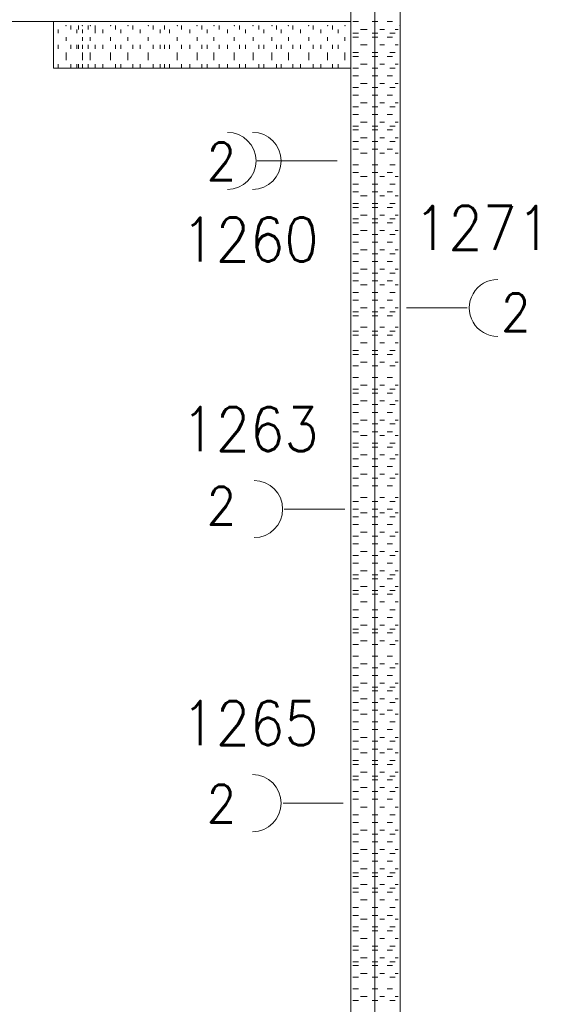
# Model space of a CAD drawing. Header units: metres. Extents: x -167 to -48, y -1901 to -1817.
# Tile 11 of 55: x -148.89 to -146.76, y -1847.68 to -1843.7. Entities that reach past the tile are written whole.
import ezdxf
from ezdxf.enums import TextEntityAlignment as Align

# ---------------------------------------------------------------- set-up
doc = ezdxf.new("R2010")
doc.units = ezdxf.units.M
doc.header["$MEASUREMENT"] = 0
doc.layers.add('Level 1', color=1, linetype='Continuous', lineweight=0)
doc.styles.add('Style-STANDARD', font='STANDARD.shx')

msp = doc.modelspace()

# ---------------------------------------------------------------- linework, layer by layer
at = {"layer": 'Level 1', "color": 11, "linetype": 'Continuous', "lineweight": 0}
msp.add_line((-147.4507, -1838.6015), (-147.4507, -1865.3359), dxfattribs=at)
at = {"layer": 'Level 1', "color": 1, "linetype": 'Continuous', "lineweight": 0}
for p, q in [((-147.5483, -1842.1171), (-147.5483, -1849.4921)), ((-147.3491, -1842.1171), (-147.3491, -1849.4921)), ((-150.5581, -1843.7109), (-148.7495, -1843.7109)), ((-148.7495, -1843.7109), (-148.7495, -1843.8984)), ((-147.5483, -1843.7109), (-148.7495, -1843.7109)), ((-148.6792, -1843.7422), (-148.6792, -1843.7266)), ((-148.648, -1843.7422), (-148.648, -1843.7266)), ((-148.6089, -1843.7422), (-148.6089, -1843.7266)), ((-148.5816, -1843.7422), (-148.5816, -1843.7266)), ((-148.4995, -1843.7422), (-148.4995, -1843.7266)), ((-148.4292, -1843.7422), (-148.4292, -1843.7266)), ((-148.3472, -1843.7422), (-148.3472, -1843.7266)), ((-148.3003, -1843.7422), (-148.3003, -1843.7266)), ((-148.2319, -1843.7422), (-148.2319, -1843.7266)), ((-148.1499, -1843.7422), (-148.1499, -1843.7266)), ((-148.0796, -1843.7422), (-148.0796, -1843.7266)), ((-147.9976, -1843.7422), (-147.9976, -1843.7266)), ((-147.9194, -1843.7422), (-147.9194, -1843.7266)), ((-147.8491, -1843.7422), (-147.8491, -1843.7266)), ((-147.7827, -1843.7422), (-147.7827, -1843.7266)), ((-147.7007, -1843.7422), (-147.7007, -1843.7266)), ((-147.6226, -1843.7422), (-147.6226, -1843.7266)), ((-147.5483, -1843.7109), (-147.5483, -1843.8984)), ((-147.5483, -1843.7422), (-147.5483, -1843.7266)), ((-147.5405, -1843.7109), (-147.5171, -1843.7109)), ((-147.4624, -1843.7109), (-147.439, -1843.7109)), ((-147.4019, -1843.7109), (-147.3804, -1843.7109)), ((-148.73, -1843.7578), (-148.73, -1843.7422)), ((-148.6558, -1843.7578), (-148.6558, -1843.7422)), ((-148.6323, -1843.7578), (-148.6323, -1843.7422)), ((-148.5816, -1843.7578), (-148.5816, -1843.7422)), ((-148.5503, -1843.7578), (-148.5503, -1843.7422)), ((-148.478, -1843.7578), (-148.478, -1843.7422)), ((-148.3999, -1843.7578), (-148.3999, -1843.7422)), ((-148.3179, -1843.7578), (-148.3179, -1843.7422)), ((-148.2808, -1843.7578), (-148.2808, -1843.7422)), ((-148.1987, -1843.7578), (-148.1987, -1843.7422)), ((-148.1284, -1843.7578), (-148.1284, -1843.7422)), ((-148.0464, -1843.7578), (-148.0464, -1843.7422)), ((-147.9741, -1843.7578), (-147.9741, -1843.7422)), ((-147.8999, -1843.7578), (-147.8999, -1843.7422)), ((-147.8296, -1843.7578), (-147.8296, -1843.7422)), ((-147.7515, -1843.7578), (-147.7515, -1843.7422)), ((-147.6694, -1843.7578), (-147.6694, -1843.7422)), ((-147.5991, -1843.7578), (-147.5991, -1843.7422)), ((-147.5405, -1843.7578), (-147.5171, -1843.7578)), ((-147.5093, -1843.7422), (-147.4819, -1843.7422)), ((-147.4624, -1843.7578), (-147.439, -1843.7578)), ((-147.4312, -1843.7422), (-147.4116, -1843.7422)), ((-147.3901, -1843.7578), (-147.3687, -1843.7578)), ((-147.3687, -1843.7422), (-147.3569, -1843.7422)), ((-148.73, -1843.8203), (-148.73, -1843.8047)), ((-148.6987, -1843.7891), (-148.6987, -1843.7734)), ((-148.6792, -1843.8203), (-148.6792, -1843.8047)), ((-148.6558, -1843.8203), (-148.6558, -1843.8047)), ((-148.648, -1843.8203), (-148.648, -1843.8047)), ((-148.6323, -1843.7891), (-148.6323, -1843.7734)), ((-148.6323, -1843.8203), (-148.6323, -1843.8047)), ((-148.6089, -1843.8203), (-148.6089, -1843.8047)), ((-148.6011, -1843.7891), (-148.6011, -1843.7734)), ((-148.5816, -1843.8203), (-148.5816, -1843.8047)), ((-148.5503, -1843.8203), (-148.5503, -1843.8047)), ((-148.519, -1843.7891), (-148.519, -1843.7734)), ((-148.4995, -1843.8203), (-148.4995, -1843.8047)), ((-148.478, -1843.8203), (-148.478, -1843.8047)), ((-148.4487, -1843.7891), (-148.4487, -1843.7734)), ((-148.4292, -1843.8203), (-148.4292, -1843.8047)), ((-148.3999, -1843.8203), (-148.3999, -1843.8047)), ((-148.3667, -1843.7891), (-148.3667, -1843.7734)), ((-148.3472, -1843.8203), (-148.3472, -1843.8047)), ((-148.3179, -1843.8203), (-148.3179, -1843.8047)), ((-148.3003, -1843.8203), (-148.3003, -1843.8047)), ((-148.2808, -1843.8203), (-148.2808, -1843.8047)), ((-148.2495, -1843.7891), (-148.2495, -1843.7734)), ((-148.2319, -1843.8203), (-148.2319, -1843.8047)), ((-148.1987, -1843.8203), (-148.1987, -1843.8047)), ((-148.1694, -1843.7891), (-148.1694, -1843.7734)), ((-148.1499, -1843.8203), (-148.1499, -1843.8047)), ((-148.1284, -1843.8203), (-148.1284, -1843.8047)), ((-148.1011, -1843.7891), (-148.1011, -1843.7734)), ((-148.0796, -1843.8203), (-148.0796, -1843.8047)), ((-148.0464, -1843.8203), (-148.0464, -1843.8047)), ((-148.019, -1843.7891), (-148.019, -1843.7734)), ((-147.9976, -1843.8203), (-147.9976, -1843.8047)), ((-147.9741, -1843.8203), (-147.9741, -1843.8047)), ((-147.9429, -1843.7891), (-147.9429, -1843.7734)), ((-147.9194, -1843.8203), (-147.9194, -1843.8047)), ((-147.8999, -1843.8203), (-147.8999, -1843.8047)), ((-147.8667, -1843.7891), (-147.8667, -1843.7734)), ((-147.8491, -1843.8203), (-147.8491, -1843.8047)), ((-147.8296, -1843.8203), (-147.8296, -1843.8047)), ((-147.8003, -1843.7891), (-147.8003, -1843.7734)), ((-147.7827, -1843.8203), (-147.7827, -1843.8047)), ((-147.7515, -1843.8203), (-147.7515, -1843.8047)), ((-147.7183, -1843.7891), (-147.7183, -1843.7734)), ((-147.7007, -1843.8203), (-147.7007, -1843.8047)), ((-147.6694, -1843.8203), (-147.6694, -1843.8047)), ((-147.6421, -1843.7891), (-147.6421, -1843.7734)), ((-147.6226, -1843.8203), (-147.6226, -1843.8047)), ((-147.5991, -1843.8203), (-147.5991, -1843.8047)), ((-147.5718, -1843.7891), (-147.5718, -1843.7734)), ((-147.5483, -1843.8203), (-147.5483, -1843.8047)), ((-147.5405, -1843.7734), (-147.5171, -1843.7734)), ((-147.5093, -1843.8047), (-147.4819, -1843.8047)), ((-147.4624, -1843.7734), (-147.439, -1843.7734)), ((-147.4312, -1843.8047), (-147.4116, -1843.8047)), ((-147.4019, -1843.7734), (-147.3804, -1843.7734)), ((-147.3687, -1843.8047), (-147.3569, -1843.8047)), ((-147.3491, -1843.7891), (-147.3491, -1843.7734)), ((-148.6987, -1843.8671), (-148.6987, -1843.8359)), ((-148.6323, -1843.8671), (-148.6323, -1843.8359)), ((-148.6011, -1843.8671), (-148.6011, -1843.8359)), ((-148.519, -1843.8671), (-148.519, -1843.8359)), ((-148.4487, -1843.8671), (-148.4487, -1843.8359)), ((-148.3667, -1843.8671), (-148.3667, -1843.8359)), ((-148.2495, -1843.8671), (-148.2495, -1843.8359)), ((-148.1694, -1843.8671), (-148.1694, -1843.8359)), ((-148.1011, -1843.8671), (-148.1011, -1843.8359)), ((-148.019, -1843.8671), (-148.019, -1843.8359)), ((-147.9429, -1843.8671), (-147.9429, -1843.8359)), ((-147.8667, -1843.8671), (-147.8667, -1843.8359)), ((-147.8003, -1843.8671), (-147.8003, -1843.8359)), ((-147.7183, -1843.8671), (-147.7183, -1843.8359)), ((-147.6421, -1843.8671), (-147.6421, -1843.8359)), ((-147.5718, -1843.8671), (-147.5718, -1843.8359)), ((-147.5405, -1843.8359), (-147.5171, -1843.8359)), ((-147.4624, -1843.8359), (-147.439, -1843.8359)), ((-147.3901, -1843.8359), (-147.3687, -1843.8359)), ((-147.3491, -1843.8671), (-147.3491, -1843.8359)), ((-148.73, -1843.8984), (-148.73, -1843.8828)), ((-148.6792, -1843.8984), (-148.6792, -1843.8828)), ((-148.6558, -1843.8984), (-148.6558, -1843.8828)), ((-148.648, -1843.8984), (-148.648, -1843.8828)), ((-148.6323, -1843.8984), (-148.6323, -1843.8828)), ((-148.6089, -1843.8984), (-148.6089, -1843.8828)), ((-148.5816, -1843.8984), (-148.5816, -1843.8828)), ((-148.5503, -1843.8984), (-148.5503, -1843.8828)), ((-148.4995, -1843.8984), (-148.4995, -1843.8828)), ((-148.478, -1843.8984), (-148.478, -1843.8828)), ((-148.4292, -1843.8984), (-148.4292, -1843.8828)), ((-148.3999, -1843.8984), (-148.3999, -1843.8828)), ((-148.3472, -1843.8984), (-148.3472, -1843.8828)), ((-148.3179, -1843.8984), (-148.3179, -1843.8828)), ((-148.3003, -1843.8984), (-148.3003, -1843.8828)), ((-148.2808, -1843.8984), (-148.2808, -1843.8828)), ((-148.2319, -1843.8984), (-148.2319, -1843.8828)), ((-148.1987, -1843.8984), (-148.1987, -1843.8828)), ((-148.1499, -1843.8984), (-148.1499, -1843.8828)), ((-148.1284, -1843.8984), (-148.1284, -1843.8828)), ((-148.0796, -1843.8984), (-148.0796, -1843.8828)), ((-148.0464, -1843.8984), (-148.0464, -1843.8828)), ((-147.9976, -1843.8984), (-147.9976, -1843.8828)), ((-147.9741, -1843.8984), (-147.9741, -1843.8828)), ((-147.9194, -1843.8984), (-147.9194, -1843.8828)), ((-147.8999, -1843.8984), (-147.8999, -1843.8828)), ((-147.8491, -1843.8984), (-147.8491, -1843.8828)), ((-147.8296, -1843.8984), (-147.8296, -1843.8828)), ((-147.7827, -1843.8984), (-147.7827, -1843.8828)), ((-147.7515, -1843.8984), (-147.7515, -1843.8828)), ((-147.7007, -1843.8984), (-147.7007, -1843.8828)), ((-147.6694, -1843.8984), (-147.6694, -1843.8828)), ((-147.6226, -1843.8984), (-147.6226, -1843.8828)), ((-147.5991, -1843.8984), (-147.5991, -1843.8828)), ((-147.5483, -1843.8984), (-147.5483, -1843.8828)), ((-147.5405, -1843.8515), (-147.5171, -1843.8515)), ((-147.5093, -1843.8828), (-147.4819, -1843.8828)), ((-147.4624, -1843.8515), (-147.439, -1843.8515)), ((-147.4312, -1843.8828), (-147.4116, -1843.8828)), ((-147.4019, -1843.8515), (-147.3804, -1843.8515)), ((-147.3687, -1843.8828), (-147.3569, -1843.8828)), ((-148.7495, -1843.8984), (-147.5483, -1843.8984)), ((-147.5405, -1843.8984), (-147.5171, -1843.8984)), ((-147.4624, -1843.8984), (-147.439, -1843.8984)), ((-147.3901, -1843.8984), (-147.3687, -1843.8984)), ((-147.5405, -1843.9296), (-147.5171, -1843.9296)), ((-147.5093, -1843.961), (-147.4819, -1843.961)), ((-147.4624, -1843.9296), (-147.439, -1843.9296)), ((-147.4312, -1843.961), (-147.4116, -1843.961)), ((-147.4019, -1843.9296), (-147.3804, -1843.9296)), ((-147.3687, -1843.961), (-147.3569, -1843.961)), ((-147.5405, -1843.9766), (-147.5171, -1843.9766)), ((-147.4624, -1843.9766), (-147.439, -1843.9766)), ((-147.3901, -1843.9766), (-147.3687, -1843.9766)), ((-147.5405, -1844.0078), (-147.5171, -1844.0078)), ((-147.5093, -1844.039), (-147.4819, -1844.039)), ((-147.4624, -1844.0078), (-147.439, -1844.0078)), ((-147.4312, -1844.039), (-147.4116, -1844.039)), ((-147.4019, -1844.0078), (-147.3804, -1844.0078)), ((-147.3687, -1844.039), (-147.3569, -1844.039)), ((-147.5405, -1844.0547), (-147.5171, -1844.0547)), ((-147.4624, -1844.0547), (-147.439, -1844.0547)), ((-147.3901, -1844.0547), (-147.3687, -1844.0547)), ((-147.5405, -1844.0859), (-147.5171, -1844.0859)), ((-147.5093, -1844.1171), (-147.4819, -1844.1171)), ((-147.4624, -1844.0859), (-147.439, -1844.0859)), ((-147.4312, -1844.1171), (-147.4116, -1844.1171)), ((-147.4019, -1844.0859), (-147.3804, -1844.0859)), ((-147.3687, -1844.1171), (-147.3569, -1844.1171)), ((-147.5405, -1844.1327), (-147.5171, -1844.1327)), ((-147.5405, -1844.1484), (-147.5171, -1844.1484)), ((-147.4624, -1844.1327), (-147.439, -1844.1327)), ((-147.4624, -1844.1484), (-147.439, -1844.1484)), ((-147.4019, -1844.1484), (-147.3804, -1844.1484)), ((-147.3901, -1844.1327), (-147.3687, -1844.1327)), ((-147.5405, -1844.1953), (-147.5171, -1844.1953)), ((-147.5093, -1844.1797), (-147.4819, -1844.1797)), ((-147.4624, -1844.1953), (-147.439, -1844.1953)), ((-147.4312, -1844.1797), (-147.4116, -1844.1797)), ((-147.3901, -1844.1953), (-147.3687, -1844.1953)), ((-147.3687, -1844.1797), (-147.3569, -1844.1797)), ((-147.5405, -1844.2266), (-147.5171, -1844.2266)), ((-147.5093, -1844.2422), (-147.4819, -1844.2422)), ((-147.4624, -1844.2266), (-147.439, -1844.2266)), ((-147.4312, -1844.2422), (-147.4116, -1844.2422)), ((-147.4019, -1844.2266), (-147.3804, -1844.2266)), ((-147.3687, -1844.2422), (-147.3569, -1844.2422)), ((-147.9272, -1844.2734), (-147.603, -1844.2734)), ((-147.5405, -1844.289), (-147.5171, -1844.289)), ((-147.5405, -1844.3203), (-147.5171, -1844.3203)), ((-147.4624, -1844.289), (-147.439, -1844.289)), ((-147.4624, -1844.3203), (-147.439, -1844.3203)), ((-147.4019, -1844.3203), (-147.3804, -1844.3203)), ((-147.3901, -1844.289), (-147.3687, -1844.289)), ((-147.5093, -1844.3359), (-147.4819, -1844.3359)), ((-147.4312, -1844.3359), (-147.4116, -1844.3359)), ((-147.3687, -1844.3359), (-147.3569, -1844.3359)), ((-147.5405, -1844.3671), (-147.5171, -1844.3671)), ((-147.5405, -1844.3985), (-147.5171, -1844.3985)), ((-147.4624, -1844.3671), (-147.439, -1844.3671)), ((-147.4624, -1844.3985), (-147.439, -1844.3985)), ((-147.4019, -1844.3985), (-147.3804, -1844.3985)), ((-147.3901, -1844.3671), (-147.3687, -1844.3671)), ((-147.5093, -1844.4141), (-147.4819, -1844.4141)), ((-147.4312, -1844.4141), (-147.4116, -1844.4141)), ((-147.3687, -1844.4141), (-147.3569, -1844.4141)), ((-147.5405, -1844.4453), (-147.5171, -1844.4453)), ((-147.5405, -1844.4609), (-147.5171, -1844.4609)), ((-147.4624, -1844.4453), (-147.439, -1844.4453)), ((-147.4624, -1844.4609), (-147.439, -1844.4609)), ((-147.4019, -1844.4609), (-147.3804, -1844.4609)), ((-147.3901, -1844.4453), (-147.3687, -1844.4453)), ((-147.5405, -1844.5078), (-147.5171, -1844.5078)), ((-147.5093, -1844.4922), (-147.4819, -1844.4922)), ((-147.4624, -1844.5078), (-147.439, -1844.5078)), ((-147.4312, -1844.4922), (-147.4116, -1844.4922)), ((-147.3901, -1844.5078), (-147.3687, -1844.5078)), ((-147.3687, -1844.4922), (-147.3569, -1844.4922)), ((-147.5405, -1844.5234), (-147.5171, -1844.5234)), ((-147.5093, -1844.5546), (-147.4819, -1844.5546)), ((-147.4624, -1844.5234), (-147.439, -1844.5234)), ((-147.4312, -1844.5546), (-147.4116, -1844.5546)), ((-147.4019, -1844.5234), (-147.3804, -1844.5234)), ((-147.3687, -1844.5546), (-147.3569, -1844.5546)), ((-147.5405, -1844.5702), (-147.5171, -1844.5702)), ((-147.5405, -1844.6015), (-147.5171, -1844.6015)), ((-147.4624, -1844.5702), (-147.439, -1844.5702)), ((-147.4624, -1844.6015), (-147.439, -1844.6015)), ((-147.4019, -1844.6015), (-147.3804, -1844.6015)), ((-147.3901, -1844.5702), (-147.3687, -1844.5702)), ((-147.5093, -1844.6328), (-147.4819, -1844.6328)), ((-147.4312, -1844.6328), (-147.4116, -1844.6328)), ((-147.3687, -1844.6328), (-147.3569, -1844.6328)), ((-147.5405, -1844.6485), (-147.5171, -1844.6485)), ((-147.5405, -1844.6797), (-147.5171, -1844.6797)), ((-147.4624, -1844.6485), (-147.439, -1844.6485)), ((-147.4624, -1844.6797), (-147.439, -1844.6797)), ((-147.4019, -1844.6797), (-147.3804, -1844.6797)), ((-147.3901, -1844.6485), (-147.3687, -1844.6485)), ((-147.5093, -1844.7109), (-147.4819, -1844.7109)), ((-147.4312, -1844.7109), (-147.4116, -1844.7109)), ((-147.3687, -1844.7109), (-147.3569, -1844.7109)), ((-147.5405, -1844.7265), (-147.5171, -1844.7265)), ((-147.5405, -1844.7578), (-147.5171, -1844.7578)), ((-147.4624, -1844.7265), (-147.439, -1844.7265)), ((-147.4624, -1844.7578), (-147.439, -1844.7578)), ((-147.4019, -1844.7578), (-147.3804, -1844.7578)), ((-147.3901, -1844.7265), (-147.3687, -1844.7265)), ((-147.5093, -1844.7734), (-147.4819, -1844.7734)), ((-147.4312, -1844.7734), (-147.4116, -1844.7734)), ((-147.3687, -1844.7734), (-147.3569, -1844.7734)), ((-147.5405, -1844.8046), (-147.5171, -1844.8046)), ((-147.5405, -1844.836), (-147.5171, -1844.836)), ((-147.4624, -1844.8046), (-147.439, -1844.8046)), ((-147.4624, -1844.836), (-147.439, -1844.836)), ((-147.4019, -1844.836), (-147.3804, -1844.836)), ((-147.3901, -1844.8046), (-147.3687, -1844.8046)), ((-147.5093, -1844.8672), (-147.4819, -1844.8672)), ((-147.4312, -1844.8672), (-147.4116, -1844.8672)), ((-147.3687, -1844.8672), (-147.3569, -1844.8672)), ((-147.3237, -1844.8672), (-147.0776, -1844.8672)), ((-147.5405, -1844.8828), (-147.5171, -1844.8828)), ((-147.5405, -1844.8984), (-147.5171, -1844.8984)), ((-147.4624, -1844.8828), (-147.439, -1844.8828)), ((-147.4624, -1844.8984), (-147.439, -1844.8984)), ((-147.4019, -1844.8984), (-147.3804, -1844.8984)), ((-147.3901, -1844.8828), (-147.3687, -1844.8828)), ((-147.5093, -1844.9453), (-147.4819, -1844.9453)), ((-147.4312, -1844.9453), (-147.4116, -1844.9453)), ((-147.3687, -1844.9453), (-147.3569, -1844.9453)), ((-147.5405, -1844.9609), (-147.5171, -1844.9609)), ((-147.5405, -1844.9765), (-147.5171, -1844.9765)), ((-147.4624, -1844.9609), (-147.439, -1844.9609)), ((-147.4624, -1844.9765), (-147.439, -1844.9765)), ((-147.4019, -1844.9765), (-147.3804, -1844.9765)), ((-147.3901, -1844.9609), (-147.3687, -1844.9609)), ((-147.5405, -1845.039), (-147.5171, -1845.039)), ((-147.5093, -1845.0078), (-147.4819, -1845.0078)), ((-147.4624, -1845.039), (-147.439, -1845.039)), ((-147.4312, -1845.0078), (-147.4116, -1845.0078)), ((-147.3901, -1845.039), (-147.3687, -1845.039)), ((-147.3687, -1845.0078), (-147.3569, -1845.0078)), ((-147.5405, -1845.0546), (-147.5171, -1845.0546)), ((-147.4624, -1845.0546), (-147.439, -1845.0546)), ((-147.4019, -1845.0546), (-147.3804, -1845.0546)), ((-147.5405, -1845.1016), (-147.5171, -1845.1016)), ((-147.5093, -1845.086), (-147.4819, -1845.086)), ((-147.4624, -1845.1016), (-147.439, -1845.1016)), ((-147.4312, -1845.086), (-147.4116, -1845.086)), ((-147.3901, -1845.1016), (-147.3687, -1845.1016)), ((-147.3687, -1845.086), (-147.3569, -1845.086)), ((-147.5405, -1845.1484), (-147.5171, -1845.1484)), ((-147.4624, -1845.1484), (-147.439, -1845.1484)), ((-147.4019, -1845.1484), (-147.3804, -1845.1484)), ((-147.5405, -1845.1953), (-147.5171, -1845.1953)), ((-147.5093, -1845.1797), (-147.4819, -1845.1797)), ((-147.4624, -1845.1953), (-147.439, -1845.1953)), ((-147.4312, -1845.1797), (-147.4116, -1845.1797)), ((-147.3901, -1845.1953), (-147.3687, -1845.1953)), ((-147.3687, -1845.1797), (-147.3569, -1845.1797)), ((-147.5405, -1845.2109), (-147.5171, -1845.2109)), ((-147.4624, -1845.2109), (-147.439, -1845.2109)), ((-147.4019, -1845.2109), (-147.3804, -1845.2109)), ((-147.5405, -1845.2577), (-147.5171, -1845.2577)), ((-147.5093, -1845.2421), (-147.4819, -1845.2421)), ((-147.4624, -1845.2577), (-147.439, -1845.2577)), ((-147.4312, -1845.2421), (-147.4116, -1845.2421)), ((-147.3901, -1845.2577), (-147.3687, -1845.2577)), ((-147.3687, -1845.2421), (-147.3569, -1845.2421)), ((-147.5405, -1845.2891), (-147.5171, -1845.2891)), ((-147.4624, -1845.2891), (-147.439, -1845.2891)), ((-147.4019, -1845.2891), (-147.3804, -1845.2891)), ((-147.5405, -1845.3359), (-147.5171, -1845.3359)), ((-147.5093, -1845.3203), (-147.4819, -1845.3203)), ((-147.4624, -1845.3359), (-147.439, -1845.3359)), ((-147.4312, -1845.3203), (-147.4116, -1845.3203)), ((-147.3901, -1845.3359), (-147.3687, -1845.3359)), ((-147.3687, -1845.3203), (-147.3569, -1845.3203)), ((-147.5405, -1845.3672), (-147.5171, -1845.3672)), ((-147.5093, -1845.3828), (-147.4819, -1845.3828)), ((-147.4624, -1845.3672), (-147.439, -1845.3672)), ((-147.4312, -1845.3828), (-147.4116, -1845.3828)), ((-147.4019, -1845.3672), (-147.3804, -1845.3672)), ((-147.3687, -1845.3828), (-147.3569, -1845.3828)), ((-147.5405, -1845.414), (-147.5171, -1845.414)), ((-147.5405, -1845.4296), (-147.5171, -1845.4296)), ((-147.4624, -1845.414), (-147.439, -1845.414)), ((-147.4624, -1845.4296), (-147.439, -1845.4296)), ((-147.4019, -1845.4296), (-147.3804, -1845.4296)), ((-147.3901, -1845.414), (-147.3687, -1845.414)), ((-147.5405, -1845.4765), (-147.5171, -1845.4765)), ((-147.5093, -1845.4609), (-147.4819, -1845.4609)), ((-147.4624, -1845.4765), (-147.439, -1845.4765)), ((-147.4312, -1845.4609), (-147.4116, -1845.4609)), ((-147.3901, -1845.4765), (-147.3687, -1845.4765)), ((-147.3687, -1845.4609), (-147.3569, -1845.4609)), ((-147.5405, -1845.5078), (-147.5171, -1845.5078)), ((-147.4624, -1845.5078), (-147.439, -1845.5078)), ((-147.4019, -1845.5078), (-147.3804, -1845.5078)), ((-147.5405, -1845.5547), (-147.5171, -1845.5547)), ((-147.5093, -1845.5391), (-147.4819, -1845.5391)), ((-147.4624, -1845.5547), (-147.439, -1845.5547)), ((-147.4312, -1845.5391), (-147.4116, -1845.5391)), ((-147.3901, -1845.5547), (-147.3687, -1845.5547)), ((-147.3687, -1845.5391), (-147.3569, -1845.5391)), ((-147.5405, -1845.5859), (-147.5171, -1845.5859)), ((-147.4624, -1845.5859), (-147.439, -1845.5859)), ((-147.4019, -1845.5859), (-147.3804, -1845.5859)), ((-147.5093, -1845.6328), (-147.4819, -1845.6328)), ((-147.4312, -1845.6328), (-147.4116, -1845.6328)), ((-147.3687, -1845.6328), (-147.3569, -1845.6328)), ((-147.5405, -1845.6484), (-147.5171, -1845.6484)), ((-147.4624, -1845.6484), (-147.439, -1845.6484)), ((-147.3901, -1845.6484), (-147.3687, -1845.6484)), ((-147.5718, -1845.6796), (-147.8179, -1845.6796)), ((-147.5405, -1845.6796), (-147.5171, -1845.6796)), ((-147.5405, -1845.7109), (-147.5171, -1845.7109)), ((-147.5093, -1845.6952), (-147.4819, -1845.6952)), ((-147.4624, -1845.6796), (-147.439, -1845.6796)), ((-147.4624, -1845.7109), (-147.439, -1845.7109)), ((-147.4312, -1845.6952), (-147.4116, -1845.6952)), ((-147.4019, -1845.6796), (-147.3804, -1845.6796)), ((-147.3901, -1845.7109), (-147.3687, -1845.7109)), ((-147.3687, -1845.6952), (-147.3569, -1845.6952)), ((-147.5405, -1845.7422), (-147.5171, -1845.7422)), ((-147.4624, -1845.7422), (-147.439, -1845.7422)), ((-147.4019, -1845.7422), (-147.3804, -1845.7422)), ((-147.5405, -1845.7891), (-147.5171, -1845.7891)), ((-147.5093, -1845.7734), (-147.4819, -1845.7734)), ((-147.4624, -1845.7891), (-147.439, -1845.7891)), ((-147.4312, -1845.7734), (-147.4116, -1845.7734)), ((-147.3901, -1845.7891), (-147.3687, -1845.7891)), ((-147.3687, -1845.7734), (-147.3569, -1845.7734)), ((-147.5405, -1845.8203), (-147.5171, -1845.8203)), ((-147.4624, -1845.8203), (-147.439, -1845.8203)), ((-147.4019, -1845.8203), (-147.3804, -1845.8203)), ((-147.5405, -1845.8671), (-147.5171, -1845.8671)), ((-147.5093, -1845.8515), (-147.4819, -1845.8515)), ((-147.4624, -1845.8671), (-147.439, -1845.8671)), ((-147.4312, -1845.8515), (-147.4116, -1845.8515)), ((-147.3901, -1845.8671), (-147.3687, -1845.8671)), ((-147.3687, -1845.8515), (-147.3569, -1845.8515)), ((-147.5405, -1845.8984), (-147.5171, -1845.8984)), ((-147.4624, -1845.8984), (-147.439, -1845.8984)), ((-147.4019, -1845.8984), (-147.3804, -1845.8984)), ((-147.5405, -1845.9452), (-147.5171, -1845.9452)), ((-147.5093, -1845.9296), (-147.4819, -1845.9296)), ((-147.4624, -1845.9452), (-147.439, -1845.9452)), ((-147.4312, -1845.9296), (-147.4116, -1845.9296)), ((-147.3901, -1845.9452), (-147.3687, -1845.9452)), ((-147.3687, -1845.9296), (-147.3569, -1845.9296)), ((-147.5405, -1845.961), (-147.5171, -1845.961)), ((-147.5093, -1845.9922), (-147.4819, -1845.9922)), ((-147.4624, -1845.961), (-147.439, -1845.961)), ((-147.4312, -1845.9922), (-147.4116, -1845.9922)), ((-147.4019, -1845.961), (-147.3804, -1845.961)), ((-147.3687, -1845.9922), (-147.3569, -1845.9922)), ((-147.5405, -1846.0078), (-147.5171, -1846.0078)), ((-147.5405, -1846.0234), (-147.5171, -1846.0234)), ((-147.4624, -1846.0078), (-147.439, -1846.0078)), ((-147.4624, -1846.0234), (-147.439, -1846.0234)), ((-147.4019, -1846.0234), (-147.3804, -1846.0234)), ((-147.3901, -1846.0078), (-147.3687, -1846.0078)), ((-147.5093, -1846.0547), (-147.4819, -1846.0547)), ((-147.4312, -1846.0547), (-147.4116, -1846.0547)), ((-147.3687, -1846.0547), (-147.3569, -1846.0547)), ((-147.5405, -1846.0859), (-147.5171, -1846.0859)), ((-147.4624, -1846.0859), (-147.439, -1846.0859)), ((-147.3901, -1846.0859), (-147.3687, -1846.0859)), ((-147.5405, -1846.1171), (-147.5171, -1846.1171)), ((-147.5093, -1846.1484), (-147.4819, -1846.1484)), ((-147.4624, -1846.1171), (-147.439, -1846.1171)), ((-147.4312, -1846.1484), (-147.4116, -1846.1484)), ((-147.4019, -1846.1171), (-147.3804, -1846.1171)), ((-147.3687, -1846.1484), (-147.3569, -1846.1484)), ((-147.5405, -1846.164), (-147.5171, -1846.164)), ((-147.5405, -1846.1797), (-147.5171, -1846.1797)), ((-147.4624, -1846.164), (-147.439, -1846.164)), ((-147.4624, -1846.1797), (-147.439, -1846.1797)), ((-147.4019, -1846.1797), (-147.3804, -1846.1797)), ((-147.3901, -1846.164), (-147.3687, -1846.164)), ((-147.5405, -1846.2266), (-147.5171, -1846.2266)), ((-147.5093, -1846.211), (-147.4819, -1846.211)), ((-147.4624, -1846.2266), (-147.439, -1846.2266)), ((-147.4312, -1846.211), (-147.4116, -1846.211)), ((-147.3901, -1846.2266), (-147.3687, -1846.2266)), ((-147.3687, -1846.211), (-147.3569, -1846.211)), ((-147.5405, -1846.2734), (-147.5171, -1846.2734)), ((-147.5093, -1846.3046), (-147.4819, -1846.3046)), ((-147.4624, -1846.2734), (-147.439, -1846.2734)), ((-147.4312, -1846.3046), (-147.4116, -1846.3046)), ((-147.4019, -1846.2734), (-147.3804, -1846.2734)), ((-147.3687, -1846.3046), (-147.3569, -1846.3046)), ((-147.5405, -1846.3203), (-147.5171, -1846.3203)), ((-147.5405, -1846.3515), (-147.5171, -1846.3515)), ((-147.4624, -1846.3203), (-147.439, -1846.3203)), ((-147.4624, -1846.3515), (-147.439, -1846.3515)), ((-147.4019, -1846.3515), (-147.3804, -1846.3515)), ((-147.3901, -1846.3203), (-147.3687, -1846.3203)), ((-147.5093, -1846.3827), (-147.4819, -1846.3827)), ((-147.4312, -1846.3827), (-147.4116, -1846.3827)), ((-147.3687, -1846.3827), (-147.3569, -1846.3827)), ((-147.5405, -1846.3985), (-147.5171, -1846.3985)), ((-147.5405, -1846.4141), (-147.5171, -1846.4141)), ((-147.4624, -1846.3985), (-147.439, -1846.3985)), ((-147.4624, -1846.4141), (-147.439, -1846.4141)), ((-147.4019, -1846.4141), (-147.3804, -1846.4141)), ((-147.3901, -1846.3985), (-147.3687, -1846.3985)), ((-147.5405, -1846.4609), (-147.5171, -1846.4609)), ((-147.5093, -1846.4453), (-147.4819, -1846.4453)), ((-147.4624, -1846.4609), (-147.439, -1846.4609)), ((-147.4312, -1846.4453), (-147.4116, -1846.4453)), ((-147.3901, -1846.4609), (-147.3687, -1846.4609)), ((-147.3687, -1846.4453), (-147.3569, -1846.4453)), ((-147.5405, -1846.4922), (-147.5171, -1846.4922)), ((-147.5093, -1846.5078), (-147.4819, -1846.5078)), ((-147.4624, -1846.4922), (-147.439, -1846.4922)), ((-147.4312, -1846.5078), (-147.4116, -1846.5078)), ((-147.4019, -1846.4922), (-147.3804, -1846.4922)), ((-147.3687, -1846.5078), (-147.3569, -1846.5078)), ((-147.5405, -1846.539), (-147.5171, -1846.539)), ((-147.4624, -1846.539), (-147.439, -1846.539)), ((-147.3901, -1846.539), (-147.3687, -1846.539)), ((-147.5405, -1846.5702), (-147.5171, -1846.5702)), ((-147.4624, -1846.5702), (-147.439, -1846.5702)), ((-147.4019, -1846.5702), (-147.3804, -1846.5702)), ((-147.5405, -1846.6172), (-147.5171, -1846.6172)), ((-147.5093, -1846.6015), (-147.4819, -1846.6015)), ((-147.4624, -1846.6172), (-147.439, -1846.6172)), ((-147.4312, -1846.6015), (-147.4116, -1846.6015)), ((-147.3901, -1846.6172), (-147.3687, -1846.6172)), ((-147.3687, -1846.6015), (-147.3569, -1846.6015)), ((-147.5405, -1846.6485), (-147.5171, -1846.6485)), ((-147.5093, -1846.6641), (-147.4819, -1846.6641)), ((-147.4624, -1846.6485), (-147.439, -1846.6485)), ((-147.4312, -1846.6641), (-147.4116, -1846.6641)), ((-147.4019, -1846.6485), (-147.3804, -1846.6485)), ((-147.3687, -1846.6641), (-147.3569, -1846.6641)), ((-147.5405, -1846.6953), (-147.5171, -1846.6953)), ((-147.4624, -1846.6953), (-147.439, -1846.6953)), ((-147.3901, -1846.6953), (-147.3687, -1846.6953)), ((-147.5405, -1846.7109), (-147.5171, -1846.7109)), ((-147.5093, -1846.7422), (-147.4819, -1846.7422)), ((-147.4624, -1846.7109), (-147.439, -1846.7109)), ((-147.4312, -1846.7422), (-147.4116, -1846.7422)), ((-147.4019, -1846.7109), (-147.3804, -1846.7109)), ((-147.3687, -1846.7422), (-147.3569, -1846.7422)), ((-147.5405, -1846.7578), (-147.5171, -1846.7578)), ((-147.5405, -1846.7734), (-147.5171, -1846.7734)), ((-147.4624, -1846.7578), (-147.439, -1846.7578)), ((-147.4624, -1846.7734), (-147.439, -1846.7734)), ((-147.4019, -1846.7734), (-147.3804, -1846.7734)), ((-147.3901, -1846.7578), (-147.3687, -1846.7578)), ((-147.5405, -1846.8202), (-147.5171, -1846.8202)), ((-147.5093, -1846.8046), (-147.4819, -1846.8046)), ((-147.4624, -1846.8202), (-147.439, -1846.8202)), ((-147.4312, -1846.8046), (-147.4116, -1846.8046)), ((-147.3901, -1846.8202), (-147.3687, -1846.8202)), ((-147.3687, -1846.8046), (-147.3569, -1846.8046)), ((-147.5796, -1846.8672), (-147.8218, -1846.8672)), ((-147.5405, -1846.8516), (-147.5171, -1846.8516)), ((-147.4624, -1846.8516), (-147.439, -1846.8516)), ((-147.4019, -1846.8516), (-147.3804, -1846.8516)), ((-147.5093, -1846.8828), (-147.4819, -1846.8828)), ((-147.4312, -1846.8828), (-147.4116, -1846.8828)), ((-147.3687, -1846.8828), (-147.3569, -1846.8828)), ((-147.5405, -1846.9141), (-147.5171, -1846.9141)), ((-147.5405, -1846.9453), (-147.5171, -1846.9453)), ((-147.4624, -1846.9141), (-147.439, -1846.9141)), ((-147.4624, -1846.9453), (-147.439, -1846.9453)), ((-147.4019, -1846.9453), (-147.3804, -1846.9453)), ((-147.3901, -1846.9141), (-147.3687, -1846.9141)), ((-147.5093, -1846.9765), (-147.4819, -1846.9765)), ((-147.4312, -1846.9765), (-147.4116, -1846.9765)), ((-147.3687, -1846.9765), (-147.3569, -1846.9765)), ((-147.5405, -1846.9921), (-147.5171, -1846.9921)), ((-147.5405, -1847.0234), (-147.5171, -1847.0234)), ((-147.4624, -1846.9921), (-147.439, -1846.9921)), ((-147.4624, -1847.0234), (-147.439, -1847.0234)), ((-147.4019, -1847.0234), (-147.3804, -1847.0234)), ((-147.3901, -1846.9921), (-147.3687, -1846.9921)), ((-147.5093, -1847.0546), (-147.4819, -1847.0546)), ((-147.4312, -1847.0546), (-147.4116, -1847.0546)), ((-147.3687, -1847.0546), (-147.3569, -1847.0546)), ((-147.5405, -1847.0703), (-147.5171, -1847.0703)), ((-147.5405, -1847.1016), (-147.5171, -1847.1016)), ((-147.4624, -1847.0703), (-147.439, -1847.0703)), ((-147.4624, -1847.1016), (-147.439, -1847.1016)), ((-147.4019, -1847.1016), (-147.3804, -1847.1016)), ((-147.3901, -1847.0703), (-147.3687, -1847.0703)), ((-147.5093, -1847.1328), (-147.4819, -1847.1328)), ((-147.4312, -1847.1328), (-147.4116, -1847.1328)), ((-147.3687, -1847.1328), (-147.3569, -1847.1328)), ((-147.5405, -1847.1484), (-147.5171, -1847.1484)), ((-147.5405, -1847.164), (-147.5171, -1847.164)), ((-147.4624, -1847.1484), (-147.439, -1847.1484)), ((-147.4624, -1847.164), (-147.439, -1847.164)), ((-147.4019, -1847.164), (-147.3804, -1847.164)), ((-147.3901, -1847.1484), (-147.3687, -1847.1484)), ((-147.5405, -1847.2109), (-147.5171, -1847.2109)), ((-147.5405, -1847.2265), (-147.5171, -1847.2265)), ((-147.5093, -1847.1953), (-147.4819, -1847.1953)), ((-147.4624, -1847.2109), (-147.439, -1847.2109)), ((-147.4624, -1847.2265), (-147.439, -1847.2265)), ((-147.4312, -1847.1953), (-147.4116, -1847.1953)), ((-147.4019, -1847.2265), (-147.3804, -1847.2265)), ((-147.3901, -1847.2109), (-147.3687, -1847.2109)), ((-147.3687, -1847.1953), (-147.3569, -1847.1953)), ((-147.5093, -1847.2577), (-147.4819, -1847.2577)), ((-147.4312, -1847.2577), (-147.4116, -1847.2577)), ((-147.3687, -1847.2577), (-147.3569, -1847.2577)), ((-147.5405, -1847.2891), (-147.5171, -1847.2891)), ((-147.4624, -1847.2891), (-147.439, -1847.2891)), ((-147.3901, -1847.2891), (-147.3687, -1847.2891)), ((-147.5405, -1847.3203), (-147.5171, -1847.3203)), ((-147.5093, -1847.3359), (-147.4819, -1847.3359)), ((-147.4624, -1847.3203), (-147.439, -1847.3203)), ((-147.4312, -1847.3359), (-147.4116, -1847.3359)), ((-147.4019, -1847.3203), (-147.3804, -1847.3203)), ((-147.3687, -1847.3359), (-147.3569, -1847.3359)), ((-147.5405, -1847.3672), (-147.5171, -1847.3672)), ((-147.5405, -1847.3828), (-147.5171, -1847.3828)), ((-147.4624, -1847.3672), (-147.439, -1847.3672)), ((-147.4624, -1847.3828), (-147.439, -1847.3828)), ((-147.4019, -1847.3828), (-147.3804, -1847.3828)), ((-147.3901, -1847.3672), (-147.3687, -1847.3672)), ((-147.5093, -1847.414), (-147.4819, -1847.414)), ((-147.4312, -1847.414), (-147.4116, -1847.414)), ((-147.3687, -1847.414), (-147.3569, -1847.414)), ((-147.5405, -1847.4453), (-147.5171, -1847.4453)), ((-147.5405, -1847.4609), (-147.5171, -1847.4609)), ((-147.4624, -1847.4453), (-147.439, -1847.4453)), ((-147.4624, -1847.4609), (-147.439, -1847.4609)), ((-147.4019, -1847.4609), (-147.3804, -1847.4609)), ((-147.3901, -1847.4453), (-147.3687, -1847.4453)), ((-147.5093, -1847.4921), (-147.4819, -1847.4921)), ((-147.4312, -1847.4921), (-147.4116, -1847.4921)), ((-147.3687, -1847.4921), (-147.3569, -1847.4921)), ((-147.5405, -1847.5078), (-147.5171, -1847.5078)), ((-147.5405, -1847.5235), (-147.5171, -1847.5235)), ((-147.4624, -1847.5078), (-147.439, -1847.5078)), ((-147.4624, -1847.5235), (-147.439, -1847.5235)), ((-147.4019, -1847.5235), (-147.3804, -1847.5235)), ((-147.3901, -1847.5078), (-147.3687, -1847.5078)), ((-147.5405, -1847.5703), (-147.5171, -1847.5703)), ((-147.5093, -1847.5547), (-147.4819, -1847.5547)), ((-147.4624, -1847.5703), (-147.439, -1847.5703)), ((-147.4312, -1847.5547), (-147.4116, -1847.5547)), ((-147.3901, -1847.5703), (-147.3687, -1847.5703)), ((-147.3687, -1847.5547), (-147.3569, -1847.5547)), ((-147.5405, -1847.6172), (-147.5171, -1847.6172)), ((-147.4624, -1847.6172), (-147.439, -1847.6172)), ((-147.4019, -1847.6172), (-147.3804, -1847.6172)), ((-147.5405, -1847.664), (-147.5171, -1847.664)), ((-147.5093, -1847.6484), (-147.4819, -1847.6484)), ((-147.4624, -1847.664), (-147.439, -1847.664)), ((-147.4312, -1847.6484), (-147.4116, -1847.6484)), ((-147.3901, -1847.664), (-147.3687, -1847.664)), ((-147.3687, -1847.6484), (-147.3569, -1847.6484))]:
    msp.add_line(p, q, dxfattribs=at)
for centre, start, end in [((-148.0464, -1844.2734), 270.0001, 90), ((-147.9448, -1844.2734), 270.0001, 90), ((-146.9546, -1844.8672), 90, 270.0001), ((-147.939, -1845.6796), 270.0001, 90), ((-147.9448, -1846.8672), 270.0001, 90)]:
    msp.add_arc(centre, 0.1152, start, end, dxfattribs=at)
for p in [(-148.6987, -1843.7266), (-148.6323, -1843.7266), (-148.6011, -1843.7266), (-148.519, -1843.7266), (-148.4487, -1843.7266), (-148.3667, -1843.7266), (-148.2495, -1843.7266), (-148.1694, -1843.7266), (-148.1011, -1843.7266), (-148.019, -1843.7266), (-147.9429, -1843.7266), (-147.8667, -1843.7266), (-147.8003, -1843.7266), (-147.7183, -1843.7266), (-147.6421, -1843.7266), (-147.5718, -1843.7266), (-147.3491, -1843.7266)]:
    msp.add_point(p, dxfattribs=at)

# ---------------------------------------------------------------- texts
at = {"layer": 'Level 1', "color": 1, "linetype": 'Continuous', "lineweight": 0, "style": 'Style-STANDARD'}
for s, height, p in [('2', 0.1523, (-148.0712, -1844.3515)), ('1271', 0.1777, (-147.0157, -1844.6328)), ('1260', 0.1777, (-147.9551, -1844.6797)), ('2', 0.1523, (-146.8817, -1844.9609)), ('1263', 0.1777, (-147.9551, -1845.4453)), ('2', 0.1523, (-148.0712, -1845.7422)), ('1265', 0.1777, (-147.9551, -1846.6328)), ('2', 0.1523, (-148.0712, -1846.9453))]:
    msp.add_text(s, height=height, dxfattribs=at).set_placement(p, align=Align.CENTER)

doc.saveas('drawing.dxf')
